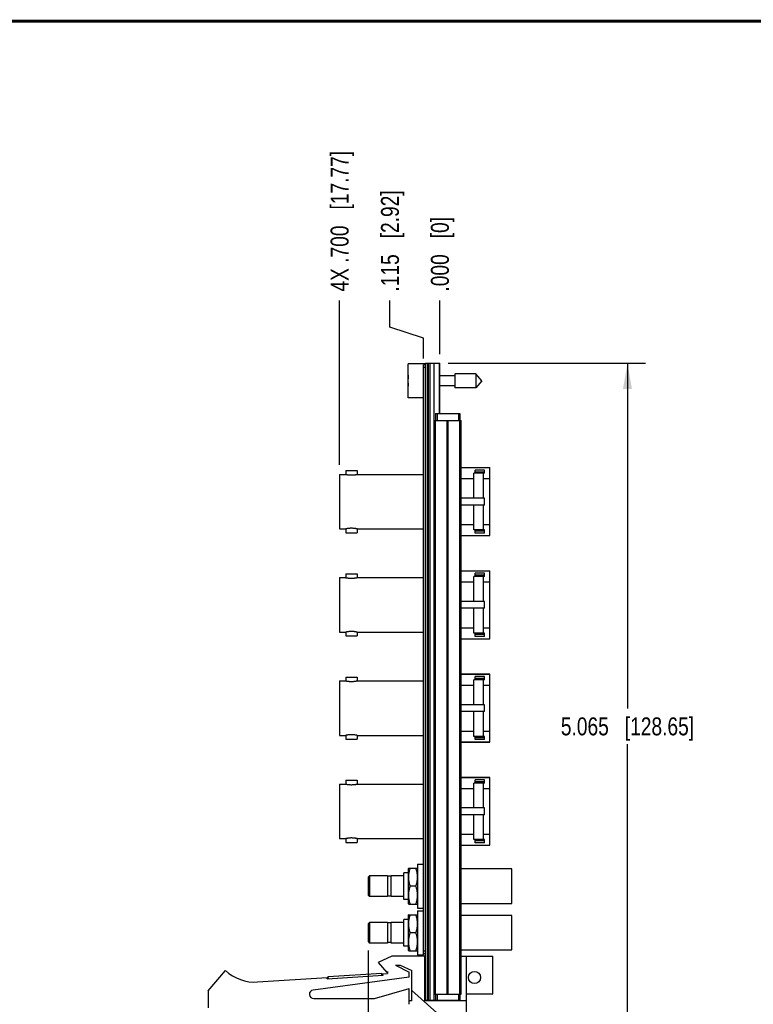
# Model space of a CAD drawing. Header units: inches. Extents: x 0.2 to 16.8, y 0.2 to 10.8.
# Tile 3 of 10: x 5.4 to 10.5, y 3.9 to 10.8. Entities that reach past the tile are written whole.
import ezdxf

# ---------------------------------------------------------------- set-up
doc = ezdxf.new("R2010")
doc.units = ezdxf.units.IN
doc.header["$LTSCALE"] = 0.935
doc.header["$MEASUREMENT"] = 0
doc.layers.get('0').update_dxf_attribs({"linetype": 'CONTINUOUS'})
doc.layers.add('DIMENSIONS', color=7, linetype='CONTINUOUS')
doc.styles.get("Standard").update_dxf_attribs({"font": 'txt', "width": 0.8})
doc.dimstyles.new('DIMSTYLE_1', dxfattribs={"dimtxt": 0.125, "dimasz": 0.18, "dimexe": 0.18, "dimexo": 0.0625, "dimgap": 0.09, "dimtad": 0, "dimtih": 1, "dimtoh": 1, "dimdec": 3, "dimzin": 4, "dimdsep": 46, "dimtxsty": 'STANDARD', "dimblk": '_FILLED', "dimblk1": '_FILLED', "dimblk2": '_FILLED', "dimcen": 0.09, "dimadec": 0, "dimazin": 0, "dimtp": 0.01, "dimtm": 0.01, "dimtfac": 1, "dimtdec": 3, "dimtofl": 0, "dimtmove": 0, "dimatfit": 3, "dimldrblk": '_FILLED', "dimfxl": 1, "dimtolj": 1, "dimtzin": 4, "dimarcsym": 0})
doc.dimstyles.new('DIMSTYLE_2', dxfattribs={"dimtxt": 0.125, "dimasz": 0.18, "dimexe": 0.18, "dimexo": 0.0625, "dimgap": 0.09, "dimtad": 0, "dimtih": 1, "dimtoh": 1, "dimdec": 3, "dimzin": 4, "dimdsep": 46, "dimtxsty": 'STANDARD', "dimblk": '_FILLED', "dimblk1": '_FILLED', "dimblk2": '_FILLED', "dimcen": 0.09, "dimadec": 0, "dimazin": 0, "dimtp": 0.01, "dimtm": 0.01, "dimtfac": 1, "dimtdec": 3, "dimtofl": 0, "dimtmove": 0, "dimatfit": 3, "dimldrblk": '_FILLED', "dimfxl": 1, "dimtolj": 1, "dimtzin": 4, "dimarcsym": 0})

# ---------------------------------------------------------------- blocks, each defined once
blk = doc.blocks.new('_FILLED')
at = {"color": 0, "linetype": 'BYBLOCK'}
blk.add_solid([(0, 0), (-1, 0.174), (-1, -0.174)], dxfattribs=at)
blk = doc.blocks.new('*D9')
at = {"layer": 'DIMENSIONS', "color": 2, "linetype": 'CONTINUOUS'}
for p, q in [((8.345, 8.3722), (9.7209, 8.3722)), ((9.5959, 8.3722), (9.5959, 5.9647)), ((9.5959, 3.3072), (9.5959, 5.7147)), ((8.3459, 3.3072), (9.7209, 3.3072))]:
    blk.add_line(p, q, dxfattribs=at)
at = {"layer": 'DIMENSIONS', "color": 2, "linetype": 'CONTINUOUS', "xscale": 0.18, "yscale": 0.18, "zscale": 0.18}
for p, rotation in [((9.5959, 8.3722), 90), ((9.5959, 3.3072), 270)]:
    blk.add_blockref('_FILLED', p, dxfattribs=dict(at, rotation=rotation))
at = {"layer": 'DIMENSIONS', "color": 2, "linetype": 'CONTINUOUS', "insert": (9.5959, 5.9022), "char_height": 0.125, "width": 1.425, "attachment_point": 2, "line_spacing_factor": 0.9}
blk.add_mtext('5.065{\\Ftxt.shx;\\W1.000000;\\H0.125000; }[128.65]', dxfattribs=at)
blk = doc.blocks.new('*D10')
at = {"layer": 'DIMENSIONS', "color": 2, "linetype": 'CONTINUOUS'}
for p, q in [((7.9394, 8.6245), (7.9394, 8.8097)), ((8.1725, 8.5481), (7.9394, 8.6245)), ((8.1725, 8.4047), (8.1725, 8.5481))]:
    blk.add_line(p, q, dxfattribs=at)
at = {"layer": 'DIMENSIONS', "color": 2, "linetype": 'CONTINUOUS', "insert": (7.8769, 8.8722), "char_height": 0.125, "width": 1.125, "attachment_point": 1, "rotation": 90, "line_spacing_factor": 0.9}
blk.add_mtext('.115{\\Ftxt.shx;\\W1.000000;\\H0.125000; }[2.92]', dxfattribs=at)
blk = doc.blocks.new('*D11')
at = {"layer": 'DIMENSIONS', "color": 2, "linetype": 'CONTINUOUS'}
blk.add_line((8.2875, 8.4347), (8.2875, 8.8097), dxfattribs=at)
at = {"layer": 'DIMENSIONS', "color": 2, "linetype": 'CONTINUOUS', "insert": (8.225, 8.8722), "char_height": 0.125, "width": 0.825, "attachment_point": 1, "rotation": 90, "line_spacing_factor": 0.9}
blk.add_mtext('.000{\\Ftxt.shx;\\W1.000000;\\H0.125000; }[0]', dxfattribs=at)
blk = doc.blocks.new('*D12')
at = {"layer": 'DIMENSIONS', "color": 2, "linetype": 'CONTINUOUS'}
blk.add_line((7.588, 7.6644), (7.588, 8.8097), dxfattribs=at)
at = {"layer": 'DIMENSIONS', "color": 2, "linetype": 'CONTINUOUS', "insert": (7.5255, 8.8722), "char_height": 0.125, "width": 1.525, "attachment_point": 1, "rotation": 90, "line_spacing_factor": 0.9}
blk.add_mtext('4X .700{\\Ftxt.shx;\\W1.000000;\\H0.125000; }[17.77]', dxfattribs=at)
blk = doc.blocks.new('*D13')
at = {"layer": 'DIMENSIONS', "color": 2, "linetype": 'CONTINUOUS'}
blk.add_line((7.787, 4.2757), (7.787, 2.7967), dxfattribs=at)
at = {"layer": 'DIMENSIONS', "color": 2, "linetype": 'CONTINUOUS', "insert": (7.7245, 2.7342), "char_height": 0.125, "width": 1.525, "attachment_point": 3, "rotation": 90, "line_spacing_factor": 0.9}
blk.add_mtext('4X .501{\\Ftxt.shx;\\W1.000000;\\H0.125000; }[12.71]', dxfattribs=at)

msp = doc.modelspace()

# ---------------------------------------------------------------- linework, layer by layer
at = {"color": 7, "linetype": 'CONTINUOUS'}
for p, q in [((8.0675, 8.1317), (8.0675, 8.3687)), ((8.1875, 8.3687), (8.0675, 8.3687)), ((8.1725, 4.2472), (8.1725, 8.3622)), ((8.1875, 8.3622), (8.1725, 8.3622)), ((8.1875, 3.9292), (8.1875, 8.3722)), ((8.1875, 8.3722), (8.2875, 8.3722)), ((8.2175, 8.3722), (8.2175, 3.9292)), ((8.2825, 8.3722), (8.2825, 8.0222)), ((8.2875, 8.0222), (8.2875, 8.3722)), ((8.0675, 8.2639), (8.0655, 8.2639)), ((8.3912, 8.2852), (8.2875, 8.2852)), ((8.3912, 8.2994), (8.3912, 8.2009)), ((8.5393, 8.2994), (8.3912, 8.2994)), ((8.5393, 8.2994), (8.5393, 8.2009)), ((8.5806, 8.2502), (8.5393, 8.2994)), ((8.5806, 8.2502), (8.5393, 8.2009)), ((8.0655, 8.2364), (8.0675, 8.2364)), ((8.3912, 8.2151), (8.2875, 8.2151)), ((8.5393, 8.2009), (8.3912, 8.2009)), ((8.1725, 8.1317), (8.0675, 8.1317)), ((8.2485, 3.9722), (8.2485, 7.9722)), ((8.2485, 7.9722), (8.4365, 7.9722)), ((8.2575, 8.0222), (8.2575, 7.9722)), ((8.2575, 8.0222), (8.4275, 8.0222)), ((8.4275, 8.0222), (8.4275, 7.9722)), ((8.4365, 3.9722), (8.4365, 7.9722)), ((7.6306, 7.6237), (7.6306, 7.5972)), ((7.6306, 7.6237), (7.7096, 7.6237)), ((7.7096, 7.6237), (7.7096, 7.5972)), ((8.4365, 7.6442), (8.636, 7.6442)), ((8.636, 7.643), (8.4365, 7.643)), ((8.5348, 7.6047), (8.5348, 7.6272)), ((8.5997, 7.6272), (8.5348, 7.6272)), ((8.5997, 7.6047), (8.5997, 7.6272)), ((8.636, 7.1702), (8.636, 7.6442)), ((7.588, 7.5972), (7.588, 7.2172)), ((7.588, 7.5972), (7.6306, 7.5972)), ((7.7096, 7.5972), (8.1725, 7.5972)), ((8.4365, 7.5675), (8.525, 7.5675)), ((8.525, 7.4311), (8.525, 7.6047)), ((8.5997, 7.6047), (8.525, 7.6047)), ((8.5997, 7.6135), (8.5348, 7.6135)), ((8.592, 7.4311), (8.592, 7.6047)), ((8.592, 7.5675), (8.636, 7.5675)), ((8.5997, 7.4311), (8.4365, 7.4311)), ((8.5997, 7.3832), (8.5997, 7.4311)), ((8.5997, 7.3832), (8.4365, 7.3832)), ((8.525, 7.2096), (8.525, 7.3832)), ((8.592, 7.2096), (8.592, 7.3832)), ((7.588, 7.2172), (7.6306, 7.2172)), ((7.6306, 7.2172), (7.6306, 7.1906)), ((7.7096, 7.2172), (7.7096, 7.1906)), ((7.7096, 7.2172), (8.1725, 7.2172)), ((8.4365, 7.2468), (8.525, 7.2468)), ((8.592, 7.2468), (8.636, 7.2468)), ((7.6306, 7.1906), (7.7096, 7.1906)), ((8.4365, 7.1713), (8.636, 7.1713)), ((8.4365, 7.1702), (8.636, 7.1702)), ((8.5997, 7.2096), (8.525, 7.2096)), ((8.5348, 7.1871), (8.5348, 7.2096)), ((8.5997, 7.2008), (8.5348, 7.2008)), ((8.5997, 7.1871), (8.5348, 7.1871)), ((8.5997, 7.1871), (8.5997, 7.2096)), ((7.588, 6.8772), (7.588, 6.4972)), ((7.588, 6.8772), (7.6306, 6.8772)), ((7.6306, 6.9037), (7.6306, 6.8772)), ((7.6306, 6.9037), (7.7096, 6.9037)), ((7.7096, 6.9037), (7.7096, 6.8772)), ((7.7096, 6.8772), (8.1725, 6.8772)), ((8.4365, 6.9242), (8.636, 6.9242)), ((8.636, 6.923), (8.4365, 6.923)), ((8.525, 6.7111), (8.525, 6.8847)), ((8.5997, 6.8847), (8.525, 6.8847)), ((8.5348, 6.8847), (8.5348, 6.9072)), ((8.5997, 6.9072), (8.5348, 6.9072)), ((8.5997, 6.8935), (8.5348, 6.8935)), ((8.592, 6.7111), (8.592, 6.8847)), ((8.5997, 6.8847), (8.5997, 6.9072)), ((8.636, 6.4502), (8.636, 6.9242)), ((8.4365, 6.8475), (8.525, 6.8475)), ((8.592, 6.8475), (8.636, 6.8475)), ((8.5997, 6.7111), (8.4365, 6.7111)), ((8.5997, 6.6632), (8.4365, 6.6632)), ((8.525, 6.4896), (8.525, 6.6632)), ((8.592, 6.4896), (8.592, 6.6632)), ((8.5997, 6.6632), (8.5997, 6.7111)), ((8.4365, 6.5268), (8.525, 6.5268)), ((8.592, 6.5268), (8.636, 6.5268)), ((7.588, 6.4972), (7.6306, 6.4972)), ((7.6306, 6.4972), (7.6306, 6.4706)), ((7.6306, 6.4706), (7.7096, 6.4706)), ((7.7096, 6.4972), (7.7096, 6.4706)), ((7.7096, 6.4972), (8.1725, 6.4972)), ((8.5997, 6.4896), (8.525, 6.4896)), ((8.5348, 6.4671), (8.5348, 6.4896)), ((8.5997, 6.4808), (8.5348, 6.4808)), ((8.5997, 6.4671), (8.5348, 6.4671)), ((8.5997, 6.4671), (8.5997, 6.4896)), ((8.4365, 6.4513), (8.636, 6.4513)), ((8.4365, 6.4502), (8.636, 6.4502)), ((7.6306, 6.1837), (7.6306, 6.1572)), ((7.6306, 6.1837), (7.7096, 6.1837)), ((7.7096, 6.1837), (7.7096, 6.1572)), ((8.4365, 6.2042), (8.636, 6.2042)), ((8.636, 6.203), (8.4365, 6.203)), ((8.5997, 6.1872), (8.5348, 6.1872)), ((8.5348, 6.1647), (8.5348, 6.1872)), ((8.5997, 6.1647), (8.5997, 6.1872)), ((8.636, 5.7302), (8.636, 6.2042)), ((7.588, 6.1572), (7.588, 5.7772)), ((7.588, 6.1572), (7.6306, 6.1572)), ((7.7096, 6.1572), (8.1725, 6.1572)), ((8.4365, 6.1275), (8.525, 6.1275)), ((8.5997, 6.1647), (8.525, 6.1647)), ((8.525, 5.9911), (8.525, 6.1647)), ((8.5997, 6.1735), (8.5348, 6.1735)), ((8.592, 5.9911), (8.592, 6.1647)), ((8.592, 6.1275), (8.636, 6.1275)), ((8.5997, 5.9911), (8.4365, 5.9911)), ((8.5997, 5.9432), (8.5997, 5.9911)), ((8.5997, 5.9432), (8.4365, 5.9432)), ((8.525, 5.7696), (8.525, 5.9432)), ((8.592, 5.7696), (8.592, 5.9432)), ((7.588, 5.7772), (7.6306, 5.7772)), ((7.6306, 5.7772), (7.6306, 5.7506)), ((7.7096, 5.7772), (7.7096, 5.7506)), ((7.7096, 5.7772), (8.1725, 5.7772)), ((8.4365, 5.8068), (8.525, 5.8068)), ((8.5997, 5.7696), (8.525, 5.7696)), ((8.5348, 5.7471), (8.5348, 5.7696)), ((8.592, 5.8068), (8.636, 5.8068)), ((8.5997, 5.7471), (8.5997, 5.7696)), ((7.6306, 5.7506), (7.7096, 5.7506)), ((8.4365, 5.7313), (8.636, 5.7313)), ((8.4365, 5.7302), (8.636, 5.7302)), ((8.5997, 5.7608), (8.5348, 5.7608)), ((8.5997, 5.7471), (8.5348, 5.7471)), ((7.588, 5.4372), (7.6306, 5.4372)), ((7.588, 5.4372), (7.588, 5.0572)), ((7.6306, 5.4637), (7.6306, 5.4372)), ((7.6306, 5.4637), (7.7096, 5.4637)), ((7.7096, 5.4637), (7.7096, 5.4372)), ((7.7096, 5.4372), (8.1725, 5.4372)), ((8.4365, 5.4842), (8.636, 5.4842)), ((8.636, 5.483), (8.4365, 5.483)), ((8.5997, 5.4447), (8.525, 5.4447)), ((8.525, 5.2711), (8.525, 5.4447)), ((8.5997, 5.4672), (8.5348, 5.4672)), ((8.5348, 5.4447), (8.5348, 5.4672)), ((8.5997, 5.4535), (8.5348, 5.4535)), ((8.592, 5.2711), (8.592, 5.4447)), ((8.5997, 5.4447), (8.5997, 5.4672)), ((8.636, 5.0102), (8.636, 5.4842)), ((8.4365, 5.4075), (8.525, 5.4075)), ((8.592, 5.4075), (8.636, 5.4075)), ((8.5997, 5.2711), (8.4365, 5.2711)), ((8.5997, 5.2232), (8.4365, 5.2232)), ((8.525, 5.0496), (8.525, 5.2232)), ((8.592, 5.0496), (8.592, 5.2232)), ((8.5997, 5.2232), (8.5997, 5.2711)), ((8.4365, 5.0868), (8.525, 5.0868)), ((8.592, 5.0868), (8.636, 5.0868)), ((7.588, 5.0572), (7.6306, 5.0572)), ((7.6306, 5.0572), (7.6306, 5.0306)), ((7.6306, 5.0306), (7.7096, 5.0306)), ((7.7096, 5.0572), (8.1725, 5.0572)), ((7.7096, 5.0572), (7.7096, 5.0306)), ((8.5997, 5.0496), (8.525, 5.0496)), ((8.5348, 5.0271), (8.5348, 5.0496)), ((8.5997, 5.0408), (8.5348, 5.0408)), ((8.5997, 5.0271), (8.5348, 5.0271)), ((8.5997, 5.0271), (8.5997, 5.0496)), ((8.4365, 5.0113), (8.636, 5.0113)), ((8.4365, 5.0102), (8.636, 5.0102)), ((8.1325, 4.8782), (8.1725, 4.8782)), ((8.1325, 4.8782), (8.1325, 4.5722)), ((8.0695, 4.8187), (8.037, 4.8187)), ((8.037, 4.6317), (8.037, 4.8187)), ((8.0701, 4.8502), (8.0695, 4.8492)), ((8.0695, 4.6012), (8.0695, 4.8492)), ((8.0701, 4.8502), (8.1319, 4.8502)), ((8.1325, 4.8492), (8.1319, 4.8502)), ((8.789, 4.8452), (8.4365, 4.8452)), ((8.789, 4.6052), (8.789, 4.8452)), ((7.787, 4.7872), (7.797, 4.7972)), ((7.787, 4.7872), (7.787, 4.6632)), ((7.922, 4.7972), (7.797, 4.7972)), ((7.797, 4.7972), (7.797, 4.6532)), ((7.922, 4.7972), (7.922, 4.6532)), ((7.948, 4.7942), (7.922, 4.7942)), ((8.037, 4.7972), (7.948, 4.7972)), ((7.948, 4.6532), (7.948, 4.7972)), ((8.1208, 4.7252), (8.0813, 4.7252)), ((7.787, 4.6632), (7.797, 4.6532)), ((7.922, 4.6532), (7.797, 4.6532)), ((7.948, 4.6562), (7.922, 4.6562)), ((8.037, 4.6532), (7.948, 4.6532)), ((8.0695, 4.6317), (8.037, 4.6317)), ((8.0701, 4.6002), (8.0695, 4.6012)), ((8.1325, 4.6012), (8.1319, 4.6002)), ((8.4365, 4.6052), (8.789, 4.6052)), ((8.0701, 4.6002), (8.1319, 4.6002)), ((8.1325, 4.5722), (8.1725, 4.5722)), ((8.1325, 4.5532), (8.1725, 4.5532)), ((8.1325, 4.5532), (8.1325, 4.2472)), ((7.787, 4.4622), (7.797, 4.4722)), ((7.922, 4.4722), (7.797, 4.4722)), ((7.797, 4.4722), (7.797, 4.3282)), ((7.922, 4.4722), (7.922, 4.3282)), ((7.948, 4.4692), (7.922, 4.4692)), ((8.037, 4.4722), (7.948, 4.4722)), ((7.948, 4.3282), (7.948, 4.4722)), ((8.0695, 4.4937), (8.037, 4.4937)), ((8.037, 4.3067), (8.037, 4.4937)), ((8.0701, 4.5252), (8.0695, 4.5242)), ((8.0695, 4.2762), (8.0695, 4.5242)), ((8.0701, 4.5252), (8.1319, 4.5252)), ((8.1325, 4.5242), (8.1319, 4.5252)), ((8.789, 4.5202), (8.4365, 4.5202)), ((8.789, 4.2802), (8.789, 4.5202)), ((7.787, 4.4622), (7.787, 4.3382)), ((8.1208, 4.4002), (8.0813, 4.4002)), ((7.787, 4.3382), (7.797, 4.3282)), ((7.922, 4.3282), (7.797, 4.3282)), ((7.948, 4.3312), (7.922, 4.3312)), ((8.037, 4.3282), (7.948, 4.3282)), ((8.0695, 4.3067), (8.037, 4.3067)), ((8.0701, 4.2752), (8.0695, 4.2762)), ((8.0701, 4.2752), (8.1319, 4.2752)), ((8.1325, 4.2762), (8.1319, 4.2752)), ((8.4365, 4.2802), (8.789, 4.2802)), ((7.9525, 4.2362), (7.8575, 4.1932)), ((7.8575, 4.1932), (7.9175, 4.1232)), ((8.1825, 4.2362), (7.9525, 4.2362)), ((8.1325, 4.2472), (8.1725, 4.2472)), ((8.1875, 4.2522), (8.1725, 4.2522)), ((8.1825, 3.9262), (8.1825, 4.2362)), ((8.4365, 4.2362), (8.6575, 4.2362)), ((8.4735, 3.6572), (8.4735, 4.2362)), ((8.6575, 3.9732), (8.6575, 4.2362)), ((6.6725, 3.9962), (6.7925, 4.1362)), ((7.9175, 4.1232), (7.9225, 4.1308)), ((7.9225, 4.1308), (7.9225, 4.1162)), ((7.9785, 4.1732), (8.0107, 4.1732)), ((7.9785, 4.1732), (8.0725, 4.1262)), ((8.0107, 4.1732), (8.0925, 4.1362)), ((8.0725, 4.0912), (8.0725, 4.1262)), ((8.0925, 3.9262), (8.0925, 4.1362)), ((7.0161, 4.0569), (7.5014, 4.0887)), ((8.0725, 4.0912), (7.4035, 4.001)), ((7.5021, 4.0787), (7.5014, 4.0887)), ((7.5021, 4.0787), (7.8912, 4.1042)), ((7.5086, 4.0941), (7.8828, 4.1187)), ((7.5096, 4.0792), (7.5086, 4.0941)), ((7.8838, 4.1037), (7.8828, 4.1187)), ((7.8906, 4.1142), (7.9225, 4.1162)), ((7.8912, 4.1042), (7.8906, 4.1142)), ((6.6725, 3.9962), (6.6725, 3.8762)), ((7.8325, 3.9412), (8.0725, 4.0112)), ((8.0725, 3.9012), (8.0725, 4.0112)), ((8.4735, 3.6572), (8.0925, 3.9979)), ((7.4075, 3.9412), (7.8325, 3.9412)), ((8.0925, 3.9262), (8.0725, 3.9262)), ((8.4735, 3.9262), (8.1825, 3.9262)), ((8.1875, 3.9292), (8.4275, 3.9292)), ((8.2485, 3.9722), (8.4365, 3.9722)), ((8.2575, 3.9722), (8.2575, 3.9292)), ((8.2875, 3.9292), (8.2875, 3.9262)), ((8.4275, 3.9722), (8.4275, 3.9292)), ((8.4735, 3.9732), (8.6575, 3.9732))]:
    msp.add_line(p, q, dxfattribs=at)
at = {"color": 9, "linetype": 'CONTINUOUS'}
for p, q in [((8.1875, 8.3422), (8.1725, 8.3422)), ((8.1995, 8.3722), (8.1995, 3.9292)), ((8.2055, 8.3722), (8.2055, 3.9292)), ((8.2467, 3.9292), (8.2467, 8.3722)), ((8.2875, 8.0377), (8.2825, 8.0377)), ((8.2575, 3.9722), (8.2575, 7.9722)), ((8.2675, 8.0222), (8.2675, 7.9722)), ((8.3394, 3.9722), (8.3394, 7.9722)), ((8.3457, 3.9722), (8.3457, 7.9722)), ((8.4175, 8.0222), (8.4175, 7.9722)), ((8.4276, 3.9722), (8.4276, 7.9722)), ((8.1875, 4.2722), (8.1725, 4.2722)), ((8.2675, 3.9722), (8.2675, 3.9292)), ((8.4175, 3.9722), (8.4175, 3.9292))]:
    msp.add_line(p, q, dxfattribs=at)
at = {"color": 7, "linetype": 'CONTINUOUS', "const_width": 0.02}
msp.add_lwpolyline([(16.75, 10.7586), (0.25, 10.7586)], dxfattribs=at)
at = {"color": 7, "linetype": 'CONTINUOUS'}
msp.add_circle((8.5285, 4.0886), 0.0425, dxfattribs=at)
for centre, radius, start, end in [((8.3778, 8.2502), 0.3127, 172.9494, 177.47432), ((8.3778, 8.2502), 0.3127, 182.52568, 187.05053), ((6.9965, 4.3562), 0.3, 227.16657, 273.74672), ((8.1875, 4.0848), 0.0806, 90, 93.55839), ((7.4075, 3.9712), 0.03, 97.68448, 270), ((8.1875, 4.0491), 0.0806, 266.44161, 270)]:
    msp.add_arc(centre, radius, start, end, dxfattribs=at)
for points, knots in [([(7.6306, 7.5972), (7.6316, 7.5969), (7.6339, 7.5965), (7.6377, 7.5958), (7.6426, 7.595), (7.6484, 7.5942), (7.6552, 7.5936), (7.6625, 7.5931), (7.6701, 7.593), (7.6778, 7.5931), (7.6851, 7.5936), (7.6918, 7.5942), (7.6977, 7.595), (7.7026, 7.5958), (7.7064, 7.5965), (7.7086, 7.5969), (7.7096, 7.5972)], [0, 0, 0, 0, 0.038672, 0.085315, 0.147715, 0.2234, 0.309525, 0.402898, 0.5, 0.597102, 0.690475, 0.7766, 0.852285, 0.914685, 0.961328, 1, 1, 1, 1]), ([(7.7096, 7.2172), (7.7086, 7.2174), (7.7064, 7.2178), (7.7026, 7.2185), (7.6977, 7.2193), (7.6918, 7.2201), (7.6851, 7.2208), (7.6778, 7.2212), (7.6701, 7.2214), (7.6625, 7.2212), (7.6552, 7.2208), (7.6484, 7.2201), (7.6426, 7.2193), (7.6377, 7.2185), (7.6339, 7.2178), (7.6316, 7.2174), (7.6306, 7.2172)], [0, 0, 0, 0, 0.038672, 0.085315, 0.147715, 0.2234, 0.309525, 0.402898, 0.5, 0.597102, 0.690475, 0.7766, 0.852285, 0.914685, 0.961328, 1, 1, 1, 1]), ([(7.6306, 6.8772), (7.6316, 6.8769), (7.6339, 6.8765), (7.6377, 6.8758), (7.6426, 6.875), (7.6484, 6.8742), (7.6552, 6.8736), (7.6625, 6.8731), (7.6701, 6.873), (7.6778, 6.8731), (7.6851, 6.8736), (7.6918, 6.8742), (7.6977, 6.875), (7.7026, 6.8758), (7.7064, 6.8765), (7.7086, 6.8769), (7.7096, 6.8772)], [0, 0, 0, 0, 0.038672, 0.085315, 0.147715, 0.2234, 0.309525, 0.402898, 0.5, 0.597102, 0.690475, 0.7766, 0.852285, 0.914685, 0.961328, 1, 1, 1, 1]), ([(7.7096, 6.4972), (7.7086, 6.4974), (7.7064, 6.4978), (7.7026, 6.4985), (7.6977, 6.4993), (7.6918, 6.5001), (7.6851, 6.5008), (7.6778, 6.5012), (7.6701, 6.5014), (7.6625, 6.5012), (7.6552, 6.5008), (7.6484, 6.5001), (7.6426, 6.4993), (7.6377, 6.4985), (7.6339, 6.4978), (7.6316, 6.4974), (7.6306, 6.4972)], [0, 0, 0, 0, 0.038672, 0.085315, 0.147715, 0.2234, 0.309525, 0.402898, 0.5, 0.597102, 0.690475, 0.7766, 0.852285, 0.914685, 0.961328, 1, 1, 1, 1]), ([(7.6306, 6.1572), (7.6316, 6.1569), (7.6339, 6.1565), (7.6377, 6.1558), (7.6426, 6.155), (7.6484, 6.1542), (7.6552, 6.1536), (7.6625, 6.1531), (7.6701, 6.153), (7.6778, 6.1531), (7.6851, 6.1536), (7.6918, 6.1542), (7.6977, 6.155), (7.7026, 6.1558), (7.7064, 6.1565), (7.7086, 6.1569), (7.7096, 6.1572)], [0, 0, 0, 0, 0.038672, 0.085315, 0.147715, 0.2234, 0.309525, 0.402898, 0.5, 0.597102, 0.690475, 0.7766, 0.852285, 0.914685, 0.961328, 1, 1, 1, 1]), ([(7.7096, 5.7772), (7.7086, 5.7774), (7.7064, 5.7778), (7.7026, 5.7785), (7.6977, 5.7793), (7.6918, 5.7801), (7.6851, 5.7808), (7.6778, 5.7812), (7.6701, 5.7814), (7.6625, 5.7812), (7.6552, 5.7808), (7.6484, 5.7801), (7.6426, 5.7793), (7.6377, 5.7785), (7.6339, 5.7778), (7.6316, 5.7774), (7.6306, 5.7772)], [0, 0, 0, 0, 0.038672, 0.085315, 0.147715, 0.2234, 0.309525, 0.402898, 0.5, 0.597102, 0.690475, 0.7766, 0.852285, 0.914685, 0.961328, 1, 1, 1, 1]), ([(7.6306, 5.4372), (7.6316, 5.4369), (7.6339, 5.4365), (7.6377, 5.4358), (7.6426, 5.435), (7.6484, 5.4342), (7.6552, 5.4336), (7.6625, 5.4331), (7.6701, 5.433), (7.6778, 5.4331), (7.6851, 5.4336), (7.6918, 5.4342), (7.6977, 5.435), (7.7026, 5.4358), (7.7064, 5.4365), (7.7086, 5.4369), (7.7096, 5.4372)], [0, 0, 0, 0, 0.038672, 0.085315, 0.147715, 0.2234, 0.309525, 0.402898, 0.5, 0.597102, 0.690475, 0.7766, 0.852285, 0.914685, 0.961328, 1, 1, 1, 1]), ([(7.7096, 5.0572), (7.7086, 5.0574), (7.7064, 5.0578), (7.7026, 5.0585), (7.6977, 5.0593), (7.6918, 5.0601), (7.6851, 5.0608), (7.6778, 5.0612), (7.6701, 5.0614), (7.6625, 5.0612), (7.6552, 5.0608), (7.6484, 5.0601), (7.6426, 5.0593), (7.6377, 5.0585), (7.6339, 5.0578), (7.6316, 5.0574), (7.6306, 5.0572)], [0, 0, 0, 0, 0.038672, 0.085315, 0.147715, 0.2234, 0.309525, 0.402898, 0.5, 0.597102, 0.690475, 0.7766, 0.852285, 0.914685, 0.961328, 1, 1, 1, 1]), ([(8.0813, 4.7252), (8.0804, 4.7277), (8.0788, 4.7328), (8.0766, 4.7405), (8.0747, 4.7482), (8.0733, 4.7548), (8.0724, 4.76), (8.0718, 4.7639), (8.0713, 4.7679), (8.0709, 4.7718), (8.0705, 4.7758), (8.0703, 4.7797), (8.0701, 4.7837), (8.0701, 4.7877), (8.0701, 4.7916), (8.0703, 4.7956), (8.0705, 4.7995), (8.0709, 4.8035), (8.0713, 4.8075), (8.0718, 4.8114), (8.0724, 4.8153), (8.0733, 4.8206), (8.0747, 4.8271), (8.0766, 4.8348), (8.0788, 4.8425), (8.0804, 4.8476), (8.0813, 4.8502)], [0, 0, 0, 0, 0.062917, 0.125698, 0.188343, 0.250858, 0.282072, 0.31326, 0.344423, 0.375565, 0.406689, 0.4378, 0.468903, 0.5, 0.531097, 0.5622, 0.593311, 0.624435, 0.655577, 0.68674, 0.717928, 0.749142, 0.811657, 0.874302, 0.937083, 1, 1, 1, 1]), ([(8.1208, 4.7252), (8.1216, 4.7277), (8.1232, 4.7328), (8.1254, 4.7405), (8.1274, 4.7482), (8.1287, 4.7548), (8.1296, 4.76), (8.1302, 4.7639), (8.1308, 4.7679), (8.1312, 4.7718), (8.1315, 4.7758), (8.1318, 4.7797), (8.1319, 4.7837), (8.132, 4.7877), (8.1319, 4.7916), (8.1318, 4.7956), (8.1315, 4.7995), (8.1312, 4.8035), (8.1308, 4.8075), (8.1302, 4.8114), (8.1296, 4.8153), (8.1287, 4.8206), (8.1274, 4.8271), (8.1254, 4.8348), (8.1232, 4.8425), (8.1216, 4.8476), (8.1208, 4.8502)], [0, 0, 0, 0, 0.062917, 0.125698, 0.188343, 0.250858, 0.282072, 0.31326, 0.344423, 0.375565, 0.406689, 0.4378, 0.468903, 0.5, 0.531097, 0.5622, 0.593311, 0.624435, 0.655577, 0.68674, 0.717928, 0.749142, 0.811657, 0.874302, 0.937083, 1, 1, 1, 1]), ([(8.0813, 4.6002), (8.0804, 4.6027), (8.0788, 4.6078), (8.0766, 4.6155), (8.0747, 4.6232), (8.0733, 4.6298), (8.0724, 4.635), (8.0718, 4.6389), (8.0713, 4.6429), (8.0709, 4.6468), (8.0705, 4.6508), (8.0703, 4.6547), (8.0701, 4.6587), (8.0701, 4.6627), (8.0701, 4.6666), (8.0703, 4.6706), (8.0705, 4.6745), (8.0709, 4.6785), (8.0713, 4.6825), (8.0718, 4.6864), (8.0724, 4.6903), (8.0733, 4.6956), (8.0747, 4.7021), (8.0766, 4.7098), (8.0788, 4.7175), (8.0804, 4.7226), (8.0813, 4.7252)], [0, 0, 0, 0, 0.062917, 0.125698, 0.188343, 0.250858, 0.282072, 0.31326, 0.344423, 0.375565, 0.406689, 0.4378, 0.468903, 0.5, 0.531097, 0.5622, 0.593311, 0.624435, 0.655577, 0.68674, 0.717928, 0.749142, 0.811657, 0.874302, 0.937083, 1, 1, 1, 1]), ([(8.1208, 4.6002), (8.1216, 4.6027), (8.1232, 4.6078), (8.1254, 4.6155), (8.1274, 4.6232), (8.1287, 4.6298), (8.1296, 4.635), (8.1302, 4.6389), (8.1308, 4.6429), (8.1312, 4.6468), (8.1315, 4.6508), (8.1318, 4.6547), (8.1319, 4.6587), (8.132, 4.6627), (8.1319, 4.6666), (8.1318, 4.6706), (8.1315, 4.6745), (8.1312, 4.6785), (8.1308, 4.6825), (8.1302, 4.6864), (8.1296, 4.6903), (8.1287, 4.6956), (8.1274, 4.7021), (8.1254, 4.7098), (8.1232, 4.7175), (8.1216, 4.7226), (8.1208, 4.7252)], [0, 0, 0, 0, 0.062917, 0.125698, 0.188343, 0.250858, 0.282072, 0.31326, 0.344423, 0.375565, 0.406689, 0.4378, 0.468903, 0.5, 0.531097, 0.5622, 0.593311, 0.624435, 0.655577, 0.68674, 0.717928, 0.749142, 0.811657, 0.874302, 0.937083, 1, 1, 1, 1]), ([(8.0813, 4.4002), (8.0804, 4.4027), (8.0788, 4.4078), (8.0766, 4.4155), (8.0747, 4.4232), (8.0733, 4.4298), (8.0724, 4.435), (8.0718, 4.4389), (8.0713, 4.4429), (8.0709, 4.4468), (8.0705, 4.4508), (8.0703, 4.4547), (8.0701, 4.4587), (8.0701, 4.4627), (8.0701, 4.4666), (8.0703, 4.4706), (8.0705, 4.4745), (8.0709, 4.4785), (8.0713, 4.4825), (8.0718, 4.4864), (8.0724, 4.4903), (8.0733, 4.4956), (8.0747, 4.5021), (8.0766, 4.5098), (8.0788, 4.5175), (8.0804, 4.5226), (8.0813, 4.5252)], [0, 0, 0, 0, 0.062917, 0.125698, 0.188343, 0.250858, 0.282072, 0.31326, 0.344423, 0.375565, 0.406689, 0.4378, 0.468903, 0.5, 0.531097, 0.5622, 0.593311, 0.624435, 0.655577, 0.68674, 0.717928, 0.749142, 0.811657, 0.874302, 0.937083, 1, 1, 1, 1]), ([(8.1208, 4.4002), (8.1216, 4.4027), (8.1232, 4.4078), (8.1254, 4.4155), (8.1274, 4.4232), (8.1287, 4.4298), (8.1296, 4.435), (8.1302, 4.4389), (8.1308, 4.4429), (8.1312, 4.4468), (8.1315, 4.4508), (8.1318, 4.4547), (8.1319, 4.4587), (8.132, 4.4627), (8.1319, 4.4666), (8.1318, 4.4706), (8.1315, 4.4745), (8.1312, 4.4785), (8.1308, 4.4825), (8.1302, 4.4864), (8.1296, 4.4903), (8.1287, 4.4956), (8.1274, 4.5021), (8.1254, 4.5098), (8.1232, 4.5175), (8.1216, 4.5226), (8.1208, 4.5252)], [0, 0, 0, 0, 0.062917, 0.125698, 0.188343, 0.250858, 0.282072, 0.31326, 0.344423, 0.375565, 0.406689, 0.4378, 0.468903, 0.5, 0.531097, 0.5622, 0.593311, 0.624435, 0.655577, 0.68674, 0.717928, 0.749142, 0.811657, 0.874302, 0.937083, 1, 1, 1, 1]), ([(8.0813, 4.2752), (8.0804, 4.2777), (8.0788, 4.2828), (8.0766, 4.2905), (8.0747, 4.2982), (8.0733, 4.3048), (8.0724, 4.31), (8.0718, 4.3139), (8.0713, 4.3179), (8.0709, 4.3218), (8.0705, 4.3258), (8.0703, 4.3297), (8.0701, 4.3337), (8.0701, 4.3377), (8.0701, 4.3416), (8.0703, 4.3456), (8.0705, 4.3495), (8.0709, 4.3535), (8.0713, 4.3575), (8.0718, 4.3614), (8.0724, 4.3653), (8.0733, 4.3706), (8.0747, 4.3771), (8.0766, 4.3848), (8.0788, 4.3925), (8.0804, 4.3976), (8.0813, 4.4002)], [0, 0, 0, 0, 0.062917, 0.125698, 0.188343, 0.250858, 0.282072, 0.31326, 0.344423, 0.375565, 0.406689, 0.4378, 0.468903, 0.5, 0.531097, 0.5622, 0.593311, 0.624435, 0.655577, 0.68674, 0.717928, 0.749142, 0.811657, 0.874302, 0.937083, 1, 1, 1, 1]), ([(8.1208, 4.2752), (8.1216, 4.2777), (8.1232, 4.2828), (8.1254, 4.2905), (8.1274, 4.2982), (8.1287, 4.3048), (8.1296, 4.31), (8.1302, 4.3139), (8.1308, 4.3179), (8.1312, 4.3218), (8.1315, 4.3258), (8.1318, 4.3297), (8.1319, 4.3337), (8.132, 4.3377), (8.1319, 4.3416), (8.1318, 4.3456), (8.1315, 4.3495), (8.1312, 4.3535), (8.1308, 4.3575), (8.1302, 4.3614), (8.1296, 4.3653), (8.1287, 4.3706), (8.1274, 4.3771), (8.1254, 4.3848), (8.1232, 4.3925), (8.1216, 4.3976), (8.1208, 4.4002)], [0, 0, 0, 0, 0.062917, 0.125698, 0.188343, 0.250858, 0.282072, 0.31326, 0.344423, 0.375565, 0.406689, 0.4378, 0.468903, 0.5, 0.531097, 0.5622, 0.593311, 0.624435, 0.655577, 0.68674, 0.717928, 0.749142, 0.811657, 0.874302, 0.937083, 1, 1, 1, 1])]:
    msp.add_open_spline(points, degree=3, knots=knots, dxfattribs=at)

# ---------------------------------------------------------------- dimensions: what is measured, and where the dimension line sits
at = {"layer": 'DIMENSIONS', "color": 2, "linetype": 'CONTINUOUS'}
for feature_location, offset, origin, picture, middle in [((7.58797, 7.66439), (0, 1.14527), (8.28752, 7.40716), '*D12', (7.58797, 9.63466)), ((7.78697, 4.27566), (0, -1.47891), (8.28752, 4.33816), '*D13', (7.92139, 1.79295))]:
    dim = msp.add_ordinate_dim(feature_location=feature_location, offset=offset, dtype=1, origin=origin, text='4X <>', dimstyle='DIMSTYLE_1', dxfattribs=at)
    dim.commit()
    dim.dimension.update_dxf_attribs({"geometry": picture, "text_midpoint": middle})
for feature_location, offset, dtype, origin, picture, middle in [((8.17252, 8.40467), (-0.2331, 0.40499), 0, (8.28752, 8.37216), '*D10', (7.93942, 9.43466)), ((8.2875240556, 8.4346562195), (0, 0.375), 1, (8.2875240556, 8.3721562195), '*D11', (8.2875240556, 9.2846562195))]:
    dim = msp.add_ordinate_dim(feature_location=feature_location, offset=offset, dtype=dtype, origin=origin, dimstyle='DIMSTYLE_1', dxfattribs=at)
    dim.commit()
    dim.dimension.update_dxf_attribs({"geometry": picture, "text_midpoint": middle})
dim = msp.add_linear_dim(base=(9.5959, 8.3722), p1=(8.3459, 3.3072), p2=(8.345, 8.3722), angle=90, dimstyle='DIMSTYLE_2', dxfattribs=at)
dim.commit()
dim.dimension.update_dxf_attribs({"geometry": '*D9', "text_midpoint": (9.4459, 5.8397), "dimtype": 160})

doc.saveas('drawing.dxf')
